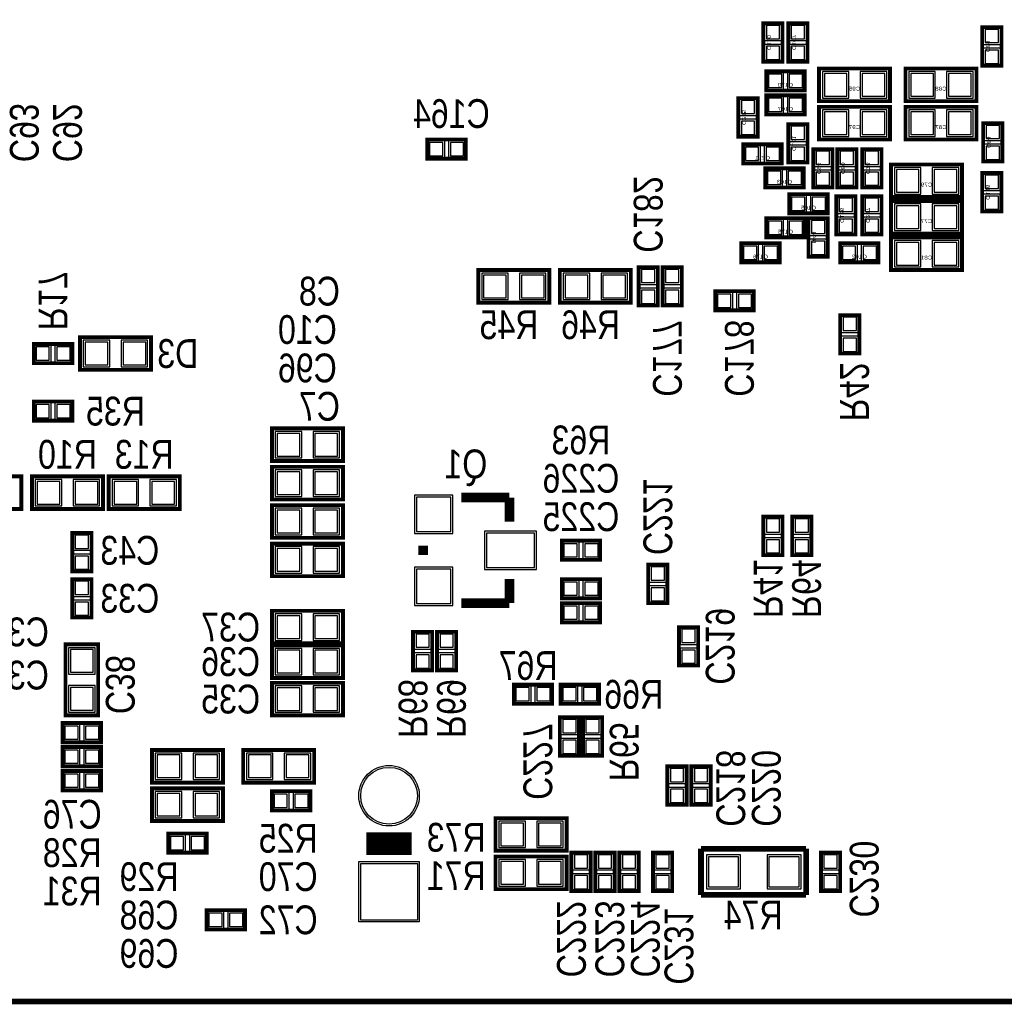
# Model space of a CAD drawing. Extents: x -0.1 to 69.7, y -0.1 to 39.1.
# Tile 2 of 5: x 18.7 to 44.7, y -0.1 to 26. Entities that reach past the tile are written whole.
import ezdxf
from ezdxf.enums import TextEntityAlignment as Align

# ---------------------------------------------------------------- set-up
doc = ezdxf.new("R2010")
doc.units = 0
for name, color, linetype in [('BG_OUTLINE', 12, 'CONTINUOUS'), ('PG_SILKSCREEN_BOTTOM', 150, 'CONTINUOUS'), ('PIN_BOTTOM', 202, 'CONTINUOUS'), ('PIN_SOLDERMASK_BOTTOM', 85, 'CONTINUOUS'), ('RD_SILKSCREEN_BOTTOM', 254, 'CONTINUOUS')]:
    doc.layers.add(name, color=color, linetype=linetype)

msp = doc.modelspace()

# ---------------------------------------------------------------- linework, layer by layer
at = {"layer": 'BG_OUTLINE'}
msp.add_lwpolyline([(68.585791, 38.999922), (32.049999, 38.999922), (31.800013, 38.749935), (31.800013, 35.499929, -1), (30.799989, 35.499929), (30.799989, 38.749935), (30.550002, 38.999922), (1.014197, 38.999922, 0.198907), (0.307111, 38.707035), (0.292887, 38.692836, 0.198912), (0, 37.985725), (0, 20.999933), (1.099998, 20.999933, -0.414221), (1.750009, 20.349921), (1.750009, 17.649927, -0.414212), (1.099998, 16.999941), (0, 16.999941), (0, 1.999996, 0.414214), (1.999996, 0), (67.599992, 0, 0.414214)], format="xyb", dxfattribs=at)
at = {"layer": 'BG_OUTLINE', "const_width": 0.1524}
msp.add_lwpolyline([(69.599988, 16.01216), (69.599988, 1.999996, -0.414214), (67.599992, 0), (1.999996, 0, -0.414214), (0, 1.999996), (0, 16.999941)], format="xyb", dxfattribs=at)
at = {"layer": 'PG_SILKSCREEN_BOTTOM'}
for points, const_width in [([(38.353975, 24.866625), (38.353975, 25.882625), (38.861975, 25.882625), (38.861975, 24.866625), (38.353975, 24.866625)], 0.1016), ([(39.014375, 24.8666), (39.014375, 25.8826), (39.522375, 25.8826), (39.522375, 24.8666), (39.014375, 24.8666)], 0.1016), ([(44.653225, 25.781), (44.653225, 24.765), (44.145225, 24.765), (44.145225, 25.781), (44.653225, 25.781)], 0.1016), ([(38.4302, 24.6126), (39.4462, 24.6126), (39.4462, 24.1046), (38.4302, 24.1046), (38.4302, 24.6126)], 0.1016), ([(39.8272, 23.8252), (41.7068, 23.8252), (41.7068, 24.6888), (39.8272, 24.6888), (39.8272, 23.8252)], 0.1016), ([(43.9928, 24.6888), (42.1132, 24.6888), (42.1132, 23.8252), (43.9928, 23.8252), (43.9928, 24.6888)], 0.1016), ([(38.4302, 23.9776), (39.4462, 23.9776), (39.4462, 23.4696), (38.4302, 23.4696), (38.4302, 23.9776)], 0.1016), ([(37.693575, 22.8854), (37.693575, 23.9014), (38.201575, 23.9014), (38.201575, 22.8854), (37.693575, 22.8854)], 0.1016), ([(39.8272, 22.8092), (41.7068, 22.8092), (41.7068, 23.6728), (39.8272, 23.6728), (39.8272, 22.8092)], 0.1016), ([(43.9928, 23.6728), (42.1132, 23.6728), (42.1132, 22.8092), (43.9928, 22.8092), (43.9928, 23.6728)], 0.1016), ([(39.522425, 23.2156), (39.522425, 22.1996), (39.014425, 22.1996), (39.014425, 23.2156), (39.522425, 23.2156)], 0.1016), ([(44.6786, 23.241), (44.6786, 22.225), (44.1706, 22.225), (44.1706, 23.241), (44.6786, 23.241)], 0.1016), ([(30.48, 22.3012), (29.464, 22.3012), (29.464, 22.8092), (30.48, 22.8092), (30.48, 22.3012)], 0.1016), ([(38.8366, 22.174175), (37.8206, 22.174175), (37.8206, 22.682175), (38.8366, 22.682175), (38.8366, 22.174175)], 0.1016), ([(40.182825, 22.5552), (40.182825, 21.5392), (39.674825, 21.5392), (39.674825, 22.5552), (40.182825, 22.5552)], 0.1016), ([(40.3098, 21.5392), (40.3098, 22.5552), (40.8178, 22.5552), (40.8178, 21.5392), (40.3098, 21.5392)], 0.1016), ([(40.9702, 21.5392), (40.9702, 22.5552), (41.4782, 22.5552), (41.4782, 21.5392), (40.9702, 21.5392)], 0.1016), ([(41.7322, 21.2852), (43.6118, 21.2852), (43.6118, 22.1488), (41.7322, 22.1488), (41.7322, 21.2852)], 0.1016), ([(38.404775, 22.047225), (39.420775, 22.047225), (39.420775, 21.539225), (38.404775, 21.539225), (38.404775, 22.047225)], 0.1016), ([(44.145175, 20.904225), (44.145175, 21.920225), (44.653175, 21.920225), (44.653175, 20.904225), (44.145175, 20.904225)], 0.1016), ([(39.0398, 21.3614), (40.0558, 21.3614), (40.0558, 20.8534), (39.0398, 20.8534), (39.0398, 21.3614)], 0.1016), ([(40.2844, 20.2946), (40.2844, 21.3106), (40.7924, 21.3106), (40.7924, 20.2946), (40.2844, 20.2946)], 0.1016), ([(40.9702, 20.2946), (40.9702, 21.3106), (41.4782, 21.3106), (41.4782, 20.2946), (40.9702, 20.2946)], 0.1016), ([(41.7322, 20.32), (43.6118, 20.32), (43.6118, 21.1836), (41.7322, 21.1836), (41.7322, 20.32)], 0.1016), ([(38.4302, 20.7264), (39.4462, 20.7264), (39.4462, 20.2184), (38.4302, 20.2184), (38.4302, 20.7264)], 0.1016), ([(40.0558, 20.7264), (40.0558, 19.7104), (39.5478, 19.7104), (39.5478, 20.7264), (40.0558, 20.7264)], 0.1016), ([(38.7858, 19.557975), (37.7698, 19.557975), (37.7698, 20.065975), (38.7858, 20.065975), (38.7858, 19.557975)], 0.1016), ([(41.402, 19.557975), (40.386, 19.557975), (40.386, 20.065975), (41.402, 20.065975), (41.402, 19.557975)], 0.1016), ([(41.7322, 19.3548), (43.6118, 19.3548), (43.6118, 20.2184), (41.7322, 20.2184), (41.7322, 19.3548)], 0.1016), ([(30.8102, 18.4912), (32.6898, 18.4912), (32.6898, 19.3548), (30.8102, 19.3548), (30.8102, 18.4912)], 0.1016), ([(34.8488, 19.3548), (32.9692, 19.3548), (32.9692, 18.4912), (34.8488, 18.4912), (34.8488, 19.3548)], 0.1016), ([(35.56, 19.431), (35.56, 18.415), (35.052, 18.415), (35.052, 19.431), (35.56, 19.431)], 0.1016), ([(36.195, 19.431), (36.195, 18.415), (35.687, 18.415), (35.687, 19.431), (36.195, 19.431)], 0.1016), ([(37.084, 18.796), (38.1, 18.796), (38.1, 18.288), (37.084, 18.288), (37.084, 18.796)], 0.1016), ([(40.894, 18.161), (40.894, 17.145), (40.386, 17.145), (40.386, 18.161), (40.894, 18.161)], 0.1016), ([(20.2692, 16.7132), (22.1488, 16.7132), (22.1488, 17.5768), (20.2692, 17.5768), (20.2692, 16.7132)], 0.1016), ([(20.066, 16.891), (19.05, 16.891), (19.05, 17.399), (20.066, 17.399), (20.066, 16.891)], 0.1016), ([(19.05, 15.875), (20.066, 15.875), (20.066, 15.367), (19.05, 15.367), (19.05, 15.875)], 0.1016), ([(25.3492, 14.3002), (27.2288, 14.3002), (27.2288, 15.1638), (25.3492, 15.1638), (25.3492, 14.3002)], 0.1016), ([(25.3492, 13.2842), (27.2288, 13.2842), (27.2288, 14.1478), (25.3492, 14.1478), (25.3492, 13.2842)], 0.1016), ([(18.7198, 13.8938), (16.8402, 13.8938), (16.8402, 13.0302), (18.7198, 13.0302), (18.7198, 13.8938)], 0.1016), ([(18.9992, 13.0302), (20.8788, 13.0302), (20.8788, 13.8938), (18.9992, 13.8938), (18.9992, 13.0302)], 0.1016), ([(21.0312, 13.0302), (22.9108, 13.0302), (22.9108, 13.8938), (21.0312, 13.8938), (21.0312, 13.0302)], 0.1016), ([(31.6357, 13.335), (30.3657, 13.335)], 0.254), ([(31.6357, 12.7), (31.6357, 13.335)], 0.254), ([(25.3492, 12.2682), (27.2288, 12.2682), (27.2288, 13.1318), (25.3492, 13.1318), (25.3492, 12.2682)], 0.1016), ([(38.862, 12.827), (38.862, 11.811), (38.354, 11.811), (38.354, 12.827), (38.862, 12.827)], 0.1016), ([(39.116, 11.811), (39.116, 12.827), (39.624, 12.827), (39.624, 11.811), (39.116, 11.811)], 0.1016), ([(20.574, 12.3952), (20.574, 11.3792), (20.066, 11.3792), (20.066, 12.3952), (20.574, 12.3952)], 0.1016), ([(25.3492, 11.2522), (27.2288, 11.2522), (27.2288, 12.1158), (25.3492, 12.1158), (25.3492, 11.2522)], 0.1016), ([(29.3497, 11.811), (29.3497, 12.065)], 0.254), ([(34.036, 11.684), (33.02, 11.684), (33.02, 12.192), (34.036, 12.192), (34.036, 11.684)], 0.1016), ([(35.305975, 10.541), (35.305975, 11.557), (35.813975, 11.557), (35.813975, 10.541), (35.305975, 10.541)], 0.1016), ([(20.066, 10.16), (20.066, 11.176), (20.574, 11.176), (20.574, 10.16), (20.066, 10.16)], 0.1016), ([(31.6357, 11.176), (31.6357, 10.541)], 0.254), ([(33.02, 11.176025), (34.036, 11.176025), (34.036, 10.668025), (33.02, 10.668025), (33.02, 11.176025)], 0.1016), ([(31.6357, 10.541), (30.3657, 10.541)], 0.254), ([(33.019975, 10.541025), (34.035975, 10.541025), (34.035975, 10.033025), (33.019975, 10.033025), (33.019975, 10.541025)], 0.1016), ([(25.3492, 9.4742), (27.2288, 9.4742), (27.2288, 10.3378), (25.3492, 10.3378), (25.3492, 9.4742)], 0.1016), ([(36.1188, 8.89), (36.1188, 9.906), (36.6268, 9.906), (36.6268, 8.89), (36.1188, 8.89)], 0.1016), ([(29.083, 8.763), (29.083, 9.779), (29.591, 9.779), (29.591, 8.763), (29.083, 8.763)], 0.1016), ([(29.718, 8.763), (29.718, 9.779), (30.226, 9.779), (30.226, 8.763), (29.718, 8.763)], 0.1016), ([(19.8882, 9.4488), (19.8882, 7.5692), (20.7518, 7.5692), (20.7518, 9.4488), (19.8882, 9.4488)], 0.1016), ([(25.3492, 8.5598), (27.2288, 8.5598), (27.2288, 9.4234), (25.3492, 9.4234), (25.3492, 8.5598)], 0.1016), ([(25.3492, 7.5692), (27.2288, 7.5692), (27.2288, 8.4328), (25.3492, 8.4328), (25.3492, 7.5692)], 0.1016), ([(32.766, 7.874), (31.75, 7.874), (31.75, 8.382), (32.766, 8.382), (32.766, 7.874)], 0.1016), ([(32.98952, 8.382), (34.00552, 8.382), (34.00552, 7.874), (32.98952, 7.874), (32.98952, 8.382)], 0.1016), ([(33.4772, 7.5184), (33.4772, 6.5024), (32.9692, 6.5024), (32.9692, 7.5184), (33.4772, 7.5184)], 0.1016), ([(33.5788, 6.5024), (33.5788, 7.5184), (34.0868, 7.5184), (34.0868, 6.5024), (33.5788, 6.5024)], 0.1016), ([(19.812, 7.366), (20.828, 7.366), (20.828, 6.858), (19.812, 6.858), (19.812, 7.366)], 0.1016), ([(20.828, 6.223), (19.812, 6.223), (19.812, 6.731), (20.828, 6.731), (20.828, 6.223)], 0.1016), ([(24.0538, 6.6548), (22.1742, 6.6548), (22.1742, 5.7912), (24.0538, 5.7912), (24.0538, 6.6548)], 0.1016), ([(24.5872, 5.7912), (26.4668, 5.7912), (26.4668, 6.6548), (24.5872, 6.6548), (24.5872, 5.7912)], 0.1016), ([(36.322, 6.223), (36.322, 5.207), (35.814, 5.207), (35.814, 6.223), (36.322, 6.223)], 0.1016), ([(36.957025, 6.222975), (36.957025, 5.206975), (36.449025, 5.206975), (36.449025, 6.222975), (36.957025, 6.222975)], 0.1016), ([(20.828, 5.588), (19.812, 5.588), (19.812, 6.096), (20.828, 6.096), (20.828, 5.588)], 0.1016), ([(24.0538, 5.6388), (22.1742, 5.6388), (22.1742, 4.7752), (24.0538, 4.7752), (24.0538, 5.6388)], 0.1016), ([(25.3492, 5.5626), (26.3652, 5.5626), (26.3652, 5.0546), (25.3492, 5.0546), (25.3492, 5.5626)], 0.1016), ([(31.267375, 3.9878), (33.146975, 3.9878), (33.146975, 4.8514), (31.267375, 4.8514), (31.267375, 3.9878)], 0.1016), ([(23.622, 3.937), (22.606, 3.937), (22.606, 4.445), (23.622, 4.445), (23.622, 3.937)], 0.1016), ([(29.047999, 4.173931), (27.848001, 4.173931)], 0.599999), ([(33.782025, 3.937), (33.782025, 2.921), (33.274025, 2.921), (33.274025, 3.937), (33.782025, 3.937)], 0.1016), ([(34.417025, 3.936975), (34.417025, 2.920975), (33.909025, 2.920975), (33.909025, 3.936975), (34.417025, 3.936975)], 0.1016), ([(35.052025, 3.937), (35.052025, 2.921), (34.544025, 2.921), (34.544025, 3.937), (35.052025, 3.937)], 0.1016), ([(35.941, 3.937), (35.941, 2.921), (35.433, 2.921), (35.433, 3.937), (35.941, 3.937)], 0.1016), ([(39.4843, 4.0386), (36.703, 4.0386)], 0.1524), ([(36.703, 4.0386), (36.703, 2.8194)], 0.1524), ([(39.4843, 2.8194), (39.4843, 4.0386)], 0.1524), ([(40.386, 3.937), (40.386, 2.921), (39.878, 2.921), (39.878, 3.937), (40.386, 3.937)], 0.1016), ([(31.267375, 2.9718), (33.146975, 2.9718), (33.146975, 3.8354), (31.267375, 3.8354), (31.267375, 2.9718)], 0.1016), ([(36.703, 2.8194), (39.4843, 2.8194)], 0.1524), ([(24.638, 1.905), (23.622, 1.905), (23.622, 2.413), (24.638, 2.413), (24.638, 1.905)], 0.1016)]:
    msp.add_lwpolyline(points, dxfattribs=dict(at, const_width=const_width))
at = {"layer": 'PIN_BOTTOM'}
for points in [[(38.432969, 25.474701), (38.782981, 25.474701), (38.782981, 25.824713), (38.432969, 25.824713)], [(39.093369, 25.474676), (39.443381, 25.474676), (39.443381, 25.824688), (39.093369, 25.824688)], [(44.574231, 25.723088), (44.224219, 25.723088), (44.224219, 25.373076), (44.574231, 25.373076)], [(38.432969, 24.924537), (38.782981, 24.924537), (38.782981, 25.274549), (38.432969, 25.274549)], [(39.093369, 24.924512), (39.443381, 24.924512), (39.443381, 25.274524), (39.093369, 25.274524)], [(44.574231, 25.172924), (44.224219, 25.172924), (44.224219, 24.822912), (44.574231, 24.822912)], [(38.488112, 24.533606), (38.488112, 24.183594), (38.838124, 24.183594), (38.838124, 24.533606)], [(39.038276, 24.533606), (39.038276, 24.183594), (39.388288, 24.183594), (39.388288, 24.533606)], [(39.967433, 24.556695), (39.967433, 23.957305), (40.566823, 23.957305), (40.566823, 24.556695)], [(40.967177, 24.556695), (40.967177, 23.957305), (41.566567, 23.957305), (41.566567, 24.556695)], [(42.852823, 23.957305), (42.852823, 24.556695), (42.253433, 24.556695), (42.253433, 23.957305)], [(43.852567, 23.957305), (43.852567, 24.556695), (43.253177, 24.556695), (43.253177, 23.957305)], [(37.772569, 23.493476), (38.122581, 23.493476), (38.122581, 23.843488), (37.772569, 23.843488)], [(38.488112, 23.898606), (38.488112, 23.548594), (38.838124, 23.548594), (38.838124, 23.898606)], [(39.038276, 23.898606), (39.038276, 23.548594), (39.388288, 23.548594), (39.388288, 23.898606)], [(39.967433, 23.540695), (39.967433, 22.941305), (40.566823, 22.941305), (40.566823, 23.540695)], [(40.967177, 23.540695), (40.967177, 22.941305), (41.566567, 22.941305), (41.566567, 23.540695)], [(42.852823, 22.941305), (42.852823, 23.540695), (42.253433, 23.540695), (42.253433, 22.941305)], [(43.852567, 22.941305), (43.852567, 23.540695), (43.253177, 23.540695), (43.253177, 22.941305)], [(37.772569, 22.943312), (38.122581, 22.943312), (38.122581, 23.293324), (37.772569, 23.293324)], [(39.443431, 23.157688), (39.093419, 23.157688), (39.093419, 22.807676), (39.443431, 22.807676)], [(44.599606, 23.183088), (44.249594, 23.183088), (44.249594, 22.833076), (44.599606, 22.833076)], [(29.871924, 22.380194), (29.871924, 22.730206), (29.521912, 22.730206), (29.521912, 22.380194)], [(30.422088, 22.380194), (30.422088, 22.730206), (30.072076, 22.730206), (30.072076, 22.380194)], [(38.228524, 22.253169), (38.228524, 22.603181), (37.878512, 22.603181), (37.878512, 22.253169)], [(38.778688, 22.253169), (38.778688, 22.603181), (38.428676, 22.603181), (38.428676, 22.253169)], [(39.443431, 22.607524), (39.093419, 22.607524), (39.093419, 22.257512), (39.443431, 22.257512)], [(40.103831, 22.497288), (39.753819, 22.497288), (39.753819, 22.147276), (40.103831, 22.147276)], [(40.388794, 22.147276), (40.738806, 22.147276), (40.738806, 22.497288), (40.388794, 22.497288)], [(41.049194, 22.147276), (41.399206, 22.147276), (41.399206, 22.497288), (41.049194, 22.497288)], [(44.599606, 22.632924), (44.249594, 22.632924), (44.249594, 22.282912), (44.599606, 22.282912)], [(38.462687, 21.968231), (38.462687, 21.618219), (38.812699, 21.618219), (38.812699, 21.968231)], [(39.012851, 21.968231), (39.012851, 21.618219), (39.362863, 21.618219), (39.362863, 21.968231)], [(40.103831, 21.947124), (39.753819, 21.947124), (39.753819, 21.597112), (40.103831, 21.597112)], [(40.388794, 21.597112), (40.738806, 21.597112), (40.738806, 21.947124), (40.388794, 21.947124)], [(41.049194, 21.597112), (41.399206, 21.597112), (41.399206, 21.947124), (41.049194, 21.947124)], [(41.872433, 22.016695), (41.872433, 21.417305), (42.471823, 21.417305), (42.471823, 22.016695)], [(42.872177, 22.016695), (42.872177, 21.417305), (43.471567, 21.417305), (43.471567, 22.016695)], [(44.224169, 21.512301), (44.574181, 21.512301), (44.574181, 21.862313), (44.224169, 21.862313)], [(39.097712, 21.282406), (39.097712, 20.932394), (39.447724, 20.932394), (39.447724, 21.282406)], [(39.647876, 21.282406), (39.647876, 20.932394), (39.997888, 20.932394), (39.997888, 21.282406)], [(40.363394, 20.902676), (40.713406, 20.902676), (40.713406, 21.252688), (40.363394, 21.252688)], [(41.049194, 20.902676), (41.399206, 20.902676), (41.399206, 21.252688), (41.049194, 21.252688)], [(44.224169, 20.962137), (44.574181, 20.962137), (44.574181, 21.312149), (44.224169, 21.312149)], [(41.872433, 21.051495), (41.872433, 20.452105), (42.471823, 20.452105), (42.471823, 21.051495)], [(42.872177, 21.051495), (42.872177, 20.452105), (43.471567, 20.452105), (43.471567, 21.051495)], [(38.488112, 20.647406), (38.488112, 20.297394), (38.838124, 20.297394), (38.838124, 20.647406)], [(39.038276, 20.647406), (39.038276, 20.297394), (39.388288, 20.297394), (39.388288, 20.647406)], [(39.976806, 20.668488), (39.626794, 20.668488), (39.626794, 20.318476), (39.976806, 20.318476)], [(40.363394, 20.352512), (40.713406, 20.352512), (40.713406, 20.702524), (40.363394, 20.702524)], [(41.049194, 20.352512), (41.399206, 20.352512), (41.399206, 20.702524), (41.049194, 20.702524)], [(39.976806, 20.118324), (39.626794, 20.118324), (39.626794, 19.768312), (39.976806, 19.768312)], [(41.872433, 20.086295), (41.872433, 19.486905), (42.471823, 19.486905), (42.471823, 20.086295)], [(42.872177, 20.086295), (42.872177, 19.486905), (43.471567, 19.486905), (43.471567, 20.086295)], [(38.177724, 19.636969), (38.177724, 19.986981), (37.827712, 19.986981), (37.827712, 19.636969)], [(38.727888, 19.636969), (38.727888, 19.986981), (38.377876, 19.986981), (38.377876, 19.636969)], [(40.793924, 19.636969), (40.793924, 19.986981), (40.443912, 19.986981), (40.443912, 19.636969)], [(41.344088, 19.636969), (41.344088, 19.986981), (40.994076, 19.986981), (40.994076, 19.636969)], [(35.481006, 19.373088), (35.130994, 19.373088), (35.130994, 19.023076), (35.481006, 19.023076)], [(36.116006, 19.373088), (35.765994, 19.373088), (35.765994, 19.023076), (36.116006, 19.023076)], [(30.950433, 19.222695), (30.950433, 18.623305), (31.549823, 18.623305), (31.549823, 19.222695)], [(31.950177, 19.222695), (31.950177, 18.623305), (32.549567, 18.623305), (32.549567, 19.222695)], [(33.708823, 18.623305), (33.708823, 19.222695), (33.109433, 19.222695), (33.109433, 18.623305)], [(34.708567, 18.623305), (34.708567, 19.222695), (34.109177, 19.222695), (34.109177, 18.623305)], [(35.481006, 18.822924), (35.130994, 18.822924), (35.130994, 18.472912), (35.481006, 18.472912)], [(36.116006, 18.822924), (35.765994, 18.822924), (35.765994, 18.472912), (36.116006, 18.472912)], [(37.141912, 18.717006), (37.141912, 18.366994), (37.491924, 18.366994), (37.491924, 18.717006)], [(37.692076, 18.717006), (37.692076, 18.366994), (38.042088, 18.366994), (38.042088, 18.717006)], [(40.815006, 18.103088), (40.464994, 18.103088), (40.464994, 17.753076), (40.815006, 17.753076)], [(40.815006, 17.552924), (40.464994, 17.552924), (40.464994, 17.202912), (40.815006, 17.202912)], [(19.457924, 16.969994), (19.457924, 17.320006), (19.107912, 17.320006), (19.107912, 16.969994)], [(20.008088, 16.969994), (20.008088, 17.320006), (19.658076, 17.320006), (19.658076, 16.969994)], [(20.409433, 17.444695), (20.409433, 16.845305), (21.008823, 16.845305), (21.008823, 17.444695)], [(21.409177, 17.444695), (21.409177, 16.845305), (22.008567, 16.845305), (22.008567, 17.444695)], [(19.107912, 15.796006), (19.107912, 15.445994), (19.457924, 15.445994), (19.457924, 15.796006)], [(19.658076, 15.796006), (19.658076, 15.445994), (20.008088, 15.445994), (20.008088, 15.796006)], [(25.489433, 15.031695), (25.489433, 14.432305), (26.088823, 14.432305), (26.088823, 15.031695)], [(26.489177, 15.031695), (26.489177, 14.432305), (27.088567, 14.432305), (27.088567, 15.031695)], [(25.489433, 14.015695), (25.489433, 13.416305), (26.088823, 13.416305), (26.088823, 14.015695)], [(26.489177, 14.015695), (26.489177, 13.416305), (27.088567, 13.416305), (27.088567, 14.015695)], [(19.139433, 13.761695), (19.139433, 13.162305), (19.738823, 13.162305), (19.738823, 13.761695)], [(20.139177, 13.761695), (20.139177, 13.162305), (20.738567, 13.162305), (20.738567, 13.761695)], [(21.171433, 13.761695), (21.171433, 13.162305), (21.770823, 13.162305), (21.770823, 13.761695)], [(22.171177, 13.761695), (22.171177, 13.162305), (22.770567, 13.162305), (22.770567, 13.761695)], [(29.1719, 12.4333), (30.0863, 12.4333), (30.0863, 13.3477), (29.1719, 13.3477)], [(25.489433, 12.999695), (25.489433, 12.400305), (26.088823, 12.400305), (26.088823, 12.999695)], [(26.489177, 12.999695), (26.489177, 12.400305), (27.088567, 12.400305), (27.088567, 12.999695)], [(38.783006, 12.769088), (38.432994, 12.769088), (38.432994, 12.419076), (38.783006, 12.419076)], [(39.194994, 12.419076), (39.545006, 12.419076), (39.545006, 12.769088), (39.194994, 12.769088)], [(20.495006, 12.337288), (20.144994, 12.337288), (20.144994, 11.987276), (20.495006, 11.987276)], [(31.0261, 11.4808), (32.2961, 11.4808), (32.2961, 12.3952), (31.0261, 12.3952)], [(33.427924, 11.762994), (33.427924, 12.113006), (33.077912, 12.113006), (33.077912, 11.762994)], [(33.978088, 11.762994), (33.978088, 12.113006), (33.628076, 12.113006), (33.628076, 11.762994)], [(38.783006, 12.218924), (38.432994, 12.218924), (38.432994, 11.868912), (38.783006, 11.868912)], [(39.194994, 11.868912), (39.545006, 11.868912), (39.545006, 12.218924), (39.194994, 12.218924)], [(20.495006, 11.787124), (20.144994, 11.787124), (20.144994, 11.437112), (20.495006, 11.437112)], [(25.489433, 11.983695), (25.489433, 11.384305), (26.088823, 11.384305), (26.088823, 11.983695)], [(26.489177, 11.983695), (26.489177, 11.384305), (27.088567, 11.384305), (27.088567, 11.983695)], [(35.384969, 11.149076), (35.734981, 11.149076), (35.734981, 11.499088), (35.384969, 11.499088)], [(29.1719, 10.5283), (30.0863, 10.5283), (30.0863, 11.4427), (29.1719, 11.4427)], [(20.144994, 10.768076), (20.495006, 10.768076), (20.495006, 11.118088), (20.144994, 11.118088)], [(33.077912, 11.097031), (33.077912, 10.747019), (33.427924, 10.747019), (33.427924, 11.097031)], [(33.628076, 11.097031), (33.628076, 10.747019), (33.978088, 10.747019), (33.978088, 11.097031)], [(35.384969, 10.598912), (35.734981, 10.598912), (35.734981, 10.948924), (35.384969, 10.948924)], [(20.144994, 10.217912), (20.495006, 10.217912), (20.495006, 10.567924), (20.144994, 10.567924)], [(33.077887, 10.462031), (33.077887, 10.112019), (33.427899, 10.112019), (33.427899, 10.462031)], [(33.628051, 10.462031), (33.628051, 10.112019), (33.978063, 10.112019), (33.978063, 10.462031)], [(25.489433, 10.205695), (25.489433, 9.606305), (26.088823, 9.606305), (26.088823, 10.205695)], [(26.489177, 10.205695), (26.489177, 9.606305), (27.088567, 9.606305), (27.088567, 10.205695)], [(29.161994, 9.371076), (29.512006, 9.371076), (29.512006, 9.721088), (29.161994, 9.721088)], [(29.796994, 9.371076), (30.147006, 9.371076), (30.147006, 9.721088), (29.796994, 9.721088)], [(36.197794, 9.498076), (36.547806, 9.498076), (36.547806, 9.848088), (36.197794, 9.848088)], [(20.619695, 9.308567), (20.020305, 9.308567), (20.020305, 8.709177), (20.619695, 8.709177)], [(25.489433, 9.291295), (25.489433, 8.691905), (26.088823, 8.691905), (26.088823, 9.291295)], [(26.489177, 9.291295), (26.489177, 8.691905), (27.088567, 8.691905), (27.088567, 9.291295)], [(29.161994, 8.820912), (29.512006, 8.820912), (29.512006, 9.170924), (29.161994, 9.170924)], [(29.796994, 8.820912), (30.147006, 8.820912), (30.147006, 9.170924), (29.796994, 9.170924)], [(36.197794, 8.947912), (36.547806, 8.947912), (36.547806, 9.297924), (36.197794, 9.297924)], [(20.619695, 8.308823), (20.020305, 8.308823), (20.020305, 7.709433), (20.619695, 7.709433)], [(25.489433, 8.300695), (25.489433, 7.701305), (26.088823, 7.701305), (26.088823, 8.300695)], [(26.489177, 8.300695), (26.489177, 7.701305), (27.088567, 7.701305), (27.088567, 8.300695)], [(32.157924, 7.952994), (32.157924, 8.303006), (31.807912, 8.303006), (31.807912, 7.952994)], [(32.708088, 7.952994), (32.708088, 8.303006), (32.358076, 8.303006), (32.358076, 7.952994)], [(33.047432, 8.303006), (33.047432, 7.952994), (33.397444, 7.952994), (33.397444, 8.303006)], [(33.597596, 8.303006), (33.597596, 7.952994), (33.947608, 7.952994), (33.947608, 8.303006)], [(33.398206, 7.460488), (33.048194, 7.460488), (33.048194, 7.110476), (33.398206, 7.110476)], [(33.657794, 7.110476), (34.007806, 7.110476), (34.007806, 7.460488), (33.657794, 7.460488)], [(19.869912, 7.287006), (19.869912, 6.936994), (20.219924, 6.936994), (20.219924, 7.287006)], [(20.420076, 7.287006), (20.420076, 6.936994), (20.770088, 6.936994), (20.770088, 7.287006)], [(33.398206, 6.910324), (33.048194, 6.910324), (33.048194, 6.560312), (33.398206, 6.560312)], [(33.657794, 6.560312), (34.007806, 6.560312), (34.007806, 6.910324), (33.657794, 6.910324)], [(20.219924, 6.301994), (20.219924, 6.652006), (19.869912, 6.652006), (19.869912, 6.301994)], [(20.770088, 6.301994), (20.770088, 6.652006), (20.420076, 6.652006), (20.420076, 6.301994)], [(22.913823, 5.923305), (22.913823, 6.522695), (22.314433, 6.522695), (22.314433, 5.923305)], [(23.913567, 5.923305), (23.913567, 6.522695), (23.314177, 6.522695), (23.314177, 5.923305)], [(24.727433, 6.522695), (24.727433, 5.923305), (25.326823, 5.923305), (25.326823, 6.522695)], [(25.727177, 6.522695), (25.727177, 5.923305), (26.326567, 5.923305), (26.326567, 6.522695)], [(20.219924, 5.666994), (20.219924, 6.017006), (19.869912, 6.017006), (19.869912, 5.666994)], [(20.770088, 5.666994), (20.770088, 6.017006), (20.420076, 6.017006), (20.420076, 5.666994)], [(36.243006, 6.165088), (35.892994, 6.165088), (35.892994, 5.815076), (36.243006, 5.815076)], [(36.878031, 6.165063), (36.528019, 6.165063), (36.528019, 5.815051), (36.878031, 5.815051)], [(22.913823, 4.907305), (22.913823, 5.506695), (22.314433, 5.506695), (22.314433, 4.907305)], [(23.913567, 4.907305), (23.913567, 5.506695), (23.314177, 5.506695), (23.314177, 4.907305)], [(25.407112, 5.483606), (25.407112, 5.133594), (25.757124, 5.133594), (25.757124, 5.483606)], [(25.957276, 5.483606), (25.957276, 5.133594), (26.307288, 5.133594), (26.307288, 5.483606)], [(36.243006, 5.614924), (35.892994, 5.614924), (35.892994, 5.264912), (36.243006, 5.264912)], [(36.878031, 5.614899), (36.528019, 5.614899), (36.528019, 5.264887), (36.878031, 5.264887)], [(31.407608, 4.719295), (31.407608, 4.119905), (32.006997, 4.119905), (32.006997, 4.719295)], [(32.407352, 4.719295), (32.407352, 4.119905), (33.006741, 4.119905), (33.006741, 4.719295)], [(23.013924, 4.015994), (23.013924, 4.366006), (22.663912, 4.366006), (22.663912, 4.015994)], [(23.564088, 4.015994), (23.564088, 4.366006), (23.214076, 4.366006), (23.214076, 4.015994)], [(29.198062, 2.153869), (27.697938, 2.153869), (27.697938, 3.653993), (29.198062, 3.653993)], [(31.407608, 3.703295), (31.407608, 3.103905), (32.006997, 3.103905), (32.006997, 3.703295)], [(32.407352, 3.703295), (32.407352, 3.103905), (33.006741, 3.103905), (33.006741, 3.703295)], [(33.703031, 3.879088), (33.353019, 3.879088), (33.353019, 3.529076), (33.703031, 3.529076)], [(34.338031, 3.879063), (33.988019, 3.879063), (33.988019, 3.529051), (34.338031, 3.529051)], [(34.973031, 3.879088), (34.623019, 3.879088), (34.623019, 3.529076), (34.973031, 3.529076)], [(35.862006, 3.879088), (35.511994, 3.879088), (35.511994, 3.529076), (35.862006, 3.529076)], [(37.69995, 3.02895), (37.69995, 3.82905), (36.89985, 3.82905), (36.89985, 3.02895)], [(39.30015, 3.02895), (39.30015, 3.82905), (38.50005, 3.82905), (38.50005, 3.02895)], [(40.307006, 3.879088), (39.956994, 3.879088), (39.956994, 3.529076), (40.307006, 3.529076)], [(33.703031, 3.328924), (33.353019, 3.328924), (33.353019, 2.978912), (33.703031, 2.978912)], [(34.338031, 3.328899), (33.988019, 3.328899), (33.988019, 2.978887), (34.338031, 2.978887)], [(34.973031, 3.328924), (34.623019, 3.328924), (34.623019, 2.978912), (34.973031, 2.978912)], [(35.862006, 3.328924), (35.511994, 3.328924), (35.511994, 2.978912), (35.862006, 2.978912)], [(40.307006, 3.328924), (39.956994, 3.328924), (39.956994, 2.978912), (40.307006, 2.978912)], [(24.029924, 1.983994), (24.029924, 2.334006), (23.679912, 2.334006), (23.679912, 1.983994)], [(24.580088, 1.983994), (24.580088, 2.334006), (24.230076, 2.334006), (24.230076, 1.983994)]]:
    msp.add_lwpolyline(points, close=True, dxfattribs=at)
msp.add_circle((28.448, 5.443931), 0.750062, dxfattribs=at)
at = {"layer": 'PIN_SOLDERMASK_BOTTOM'}
for points in [[(38.382931, 25.424663), (38.833019, 25.424663), (38.833019, 25.874751), (38.382931, 25.874751)], [(39.043331, 25.424638), (39.493419, 25.424638), (39.493419, 25.874726), (39.043331, 25.874726)], [(44.624269, 25.773126), (44.174181, 25.773126), (44.174181, 25.323038), (44.624269, 25.323038)], [(38.382931, 24.874499), (38.833019, 24.874499), (38.833019, 25.324587), (38.382931, 25.324587)], [(39.043331, 24.874474), (39.493419, 24.874474), (39.493419, 25.324562), (39.043331, 25.324562)], [(44.624269, 25.222962), (44.174181, 25.222962), (44.174181, 24.772874), (44.624269, 24.772874)], [(38.438074, 24.583644), (38.438074, 24.133556), (38.888162, 24.133556), (38.888162, 24.583644)], [(38.988238, 24.583644), (38.988238, 24.133556), (39.438326, 24.133556), (39.438326, 24.583644)], [(39.916633, 24.607495), (39.916633, 23.906505), (40.617623, 23.906505), (40.617623, 24.607495)], [(40.916377, 24.607495), (40.916377, 23.906505), (41.617367, 23.906505), (41.617367, 24.607495)], [(42.903623, 23.906505), (42.903623, 24.607495), (42.202633, 24.607495), (42.202633, 23.906505)], [(43.903367, 23.906505), (43.903367, 24.607495), (43.202377, 24.607495), (43.202377, 23.906505)], [(37.722531, 23.443438), (38.172619, 23.443438), (38.172619, 23.893526), (37.722531, 23.893526)], [(38.438074, 23.948644), (38.438074, 23.498556), (38.888162, 23.498556), (38.888162, 23.948644)], [(38.988238, 23.948644), (38.988238, 23.498556), (39.438326, 23.498556), (39.438326, 23.948644)], [(39.916633, 23.591495), (39.916633, 22.890505), (40.617623, 22.890505), (40.617623, 23.591495)], [(40.916377, 23.591495), (40.916377, 22.890505), (41.617367, 22.890505), (41.617367, 23.591495)], [(42.903623, 22.890505), (42.903623, 23.591495), (42.202633, 23.591495), (42.202633, 22.890505)], [(43.903367, 22.890505), (43.903367, 23.591495), (43.202377, 23.591495), (43.202377, 22.890505)], [(37.722531, 22.893274), (38.172619, 22.893274), (38.172619, 23.343362), (37.722531, 23.343362)], [(39.493469, 23.207726), (39.043381, 23.207726), (39.043381, 22.757638), (39.493469, 22.757638)], [(44.649644, 23.233126), (44.199556, 23.233126), (44.199556, 22.783038), (44.649644, 22.783038)], [(29.921962, 22.330156), (29.921962, 22.780244), (29.471874, 22.780244), (29.471874, 22.330156)], [(30.472126, 22.330156), (30.472126, 22.780244), (30.022038, 22.780244), (30.022038, 22.330156)], [(44.649644, 22.682962), (44.199556, 22.682962), (44.199556, 22.232874), (44.649644, 22.232874)], [(38.278562, 22.203131), (38.278562, 22.653219), (37.828474, 22.653219), (37.828474, 22.203131)], [(38.828726, 22.203131), (38.828726, 22.653219), (38.378638, 22.653219), (38.378638, 22.203131)], [(39.493469, 22.657562), (39.043381, 22.657562), (39.043381, 22.207474), (39.493469, 22.207474)], [(40.153869, 22.547326), (39.703781, 22.547326), (39.703781, 22.097238), (40.153869, 22.097238)], [(40.338756, 22.097238), (40.788844, 22.097238), (40.788844, 22.547326), (40.338756, 22.547326)], [(40.999156, 22.097238), (41.449244, 22.097238), (41.449244, 22.547326), (40.999156, 22.547326)], [(38.412649, 22.018269), (38.412649, 21.568181), (38.862737, 21.568181), (38.862737, 22.018269)], [(38.962813, 22.018269), (38.962813, 21.568181), (39.412901, 21.568181), (39.412901, 22.018269)], [(40.153869, 21.997162), (39.703781, 21.997162), (39.703781, 21.547074), (40.153869, 21.547074)], [(40.338756, 21.547074), (40.788844, 21.547074), (40.788844, 21.997162), (40.338756, 21.997162)], [(40.999156, 21.547074), (41.449244, 21.547074), (41.449244, 21.997162), (40.999156, 21.997162)], [(41.821633, 22.067495), (41.821633, 21.366505), (42.522623, 21.366505), (42.522623, 22.067495)], [(42.821377, 22.067495), (42.821377, 21.366505), (43.522367, 21.366505), (43.522367, 22.067495)], [(44.174131, 21.462263), (44.624219, 21.462263), (44.624219, 21.912351), (44.174131, 21.912351)], [(39.047674, 21.332444), (39.047674, 20.882356), (39.497762, 20.882356), (39.497762, 21.332444)], [(39.597838, 21.332444), (39.597838, 20.882356), (40.047926, 20.882356), (40.047926, 21.332444)], [(40.313356, 20.852638), (40.763444, 20.852638), (40.763444, 21.302726), (40.313356, 21.302726)], [(40.999156, 20.852638), (41.449244, 20.852638), (41.449244, 21.302726), (40.999156, 21.302726)], [(44.174131, 20.912099), (44.624219, 20.912099), (44.624219, 21.362187), (44.174131, 21.362187)], [(41.821633, 21.102295), (41.821633, 20.401305), (42.522623, 20.401305), (42.522623, 21.102295)], [(42.821377, 21.102295), (42.821377, 20.401305), (43.522367, 20.401305), (43.522367, 21.102295)], [(38.438074, 20.697444), (38.438074, 20.247356), (38.888162, 20.247356), (38.888162, 20.697444)], [(38.988238, 20.697444), (38.988238, 20.247356), (39.438326, 20.247356), (39.438326, 20.697444)], [(40.026844, 20.718526), (39.576756, 20.718526), (39.576756, 20.268438), (40.026844, 20.268438)], [(40.313356, 20.302474), (40.763444, 20.302474), (40.763444, 20.752562), (40.313356, 20.752562)], [(40.999156, 20.302474), (41.449244, 20.302474), (41.449244, 20.752562), (40.999156, 20.752562)], [(40.026844, 20.168362), (39.576756, 20.168362), (39.576756, 19.718274), (40.026844, 19.718274)], [(41.821633, 20.137095), (41.821633, 19.436105), (42.522623, 19.436105), (42.522623, 20.137095)], [(42.821377, 20.137095), (42.821377, 19.436105), (43.522367, 19.436105), (43.522367, 20.137095)], [(38.227762, 19.586931), (38.227762, 20.037019), (37.777674, 20.037019), (37.777674, 19.586931)], [(38.777926, 19.586931), (38.777926, 20.037019), (38.327838, 20.037019), (38.327838, 19.586931)], [(40.843962, 19.586931), (40.843962, 20.037019), (40.393874, 20.037019), (40.393874, 19.586931)], [(41.394126, 19.586931), (41.394126, 20.037019), (40.944038, 20.037019), (40.944038, 19.586931)], [(35.531044, 19.423126), (35.080956, 19.423126), (35.080956, 18.973038), (35.531044, 18.973038)], [(36.166044, 19.423126), (35.715956, 19.423126), (35.715956, 18.973038), (36.166044, 18.973038)], [(30.899633, 19.273495), (30.899633, 18.572505), (31.600623, 18.572505), (31.600623, 19.273495)], [(31.899377, 19.273495), (31.899377, 18.572505), (32.600367, 18.572505), (32.600367, 19.273495)], [(33.759623, 18.572505), (33.759623, 19.273495), (33.058633, 19.273495), (33.058633, 18.572505)], [(34.759367, 18.572505), (34.759367, 19.273495), (34.058377, 19.273495), (34.058377, 18.572505)], [(35.531044, 18.872962), (35.080956, 18.872962), (35.080956, 18.422874), (35.531044, 18.422874)], [(36.166044, 18.872962), (35.715956, 18.872962), (35.715956, 18.422874), (36.166044, 18.422874)], [(37.091874, 18.767044), (37.091874, 18.316956), (37.541962, 18.316956), (37.541962, 18.767044)], [(37.642038, 18.767044), (37.642038, 18.316956), (38.092126, 18.316956), (38.092126, 18.767044)], [(40.865044, 18.153126), (40.414956, 18.153126), (40.414956, 17.703038), (40.865044, 17.703038)], [(20.358633, 17.495495), (20.358633, 16.794505), (21.059623, 16.794505), (21.059623, 17.495495)], [(21.358377, 17.495495), (21.358377, 16.794505), (22.059367, 16.794505), (22.059367, 17.495495)], [(40.865044, 17.602962), (40.414956, 17.602962), (40.414956, 17.152874), (40.865044, 17.152874)], [(19.507962, 16.919956), (19.507962, 17.370044), (19.057874, 17.370044), (19.057874, 16.919956)], [(20.058126, 16.919956), (20.058126, 17.370044), (19.608038, 17.370044), (19.608038, 16.919956)], [(19.057874, 15.846044), (19.057874, 15.395956), (19.507962, 15.395956), (19.507962, 15.846044)], [(19.608038, 15.846044), (19.608038, 15.395956), (20.058126, 15.395956), (20.058126, 15.846044)], [(25.438633, 15.082495), (25.438633, 14.381505), (26.139623, 14.381505), (26.139623, 15.082495)], [(26.438377, 15.082495), (26.438377, 14.381505), (27.139367, 14.381505), (27.139367, 15.082495)], [(19.088633, 13.812495), (19.088633, 13.111505), (19.789623, 13.111505), (19.789623, 13.812495)], [(20.088377, 13.812495), (20.088377, 13.111505), (20.789367, 13.111505), (20.789367, 13.812495)], [(21.120633, 13.812495), (21.120633, 13.111505), (21.821623, 13.111505), (21.821623, 13.812495)], [(22.120377, 13.812495), (22.120377, 13.111505), (22.821367, 13.111505), (22.821367, 13.812495)], [(25.438633, 14.066495), (25.438633, 13.365505), (26.139623, 13.365505), (26.139623, 14.066495)], [(26.438377, 14.066495), (26.438377, 13.365505), (27.139367, 13.365505), (27.139367, 14.066495)], [(29.121862, 12.383262), (30.136338, 12.383262), (30.136338, 13.397738), (29.121862, 13.397738)], [(25.438633, 13.050495), (25.438633, 12.349505), (26.139623, 12.349505), (26.139623, 13.050495)], [(26.438377, 13.050495), (26.438377, 12.349505), (27.139367, 12.349505), (27.139367, 13.050495)], [(38.833044, 12.819126), (38.382956, 12.819126), (38.382956, 12.369038), (38.833044, 12.369038)], [(39.144956, 12.369038), (39.595044, 12.369038), (39.595044, 12.819126), (39.144956, 12.819126)], [(20.545044, 12.387326), (20.094956, 12.387326), (20.094956, 11.937238), (20.545044, 11.937238)], [(30.976062, 11.430762), (32.346138, 11.430762), (32.346138, 12.445238), (30.976062, 12.445238)], [(38.833044, 12.268962), (38.382956, 12.268962), (38.382956, 11.818874), (38.833044, 11.818874)], [(39.144956, 11.818874), (39.595044, 11.818874), (39.595044, 12.268962), (39.144956, 12.268962)], [(25.438633, 12.034495), (25.438633, 11.333505), (26.139623, 11.333505), (26.139623, 12.034495)], [(26.438377, 12.034495), (26.438377, 11.333505), (27.139367, 11.333505), (27.139367, 12.034495)], [(33.477962, 11.712956), (33.477962, 12.163044), (33.027874, 12.163044), (33.027874, 11.712956)], [(34.028126, 11.712956), (34.028126, 12.163044), (33.578038, 12.163044), (33.578038, 11.712956)], [(20.545044, 11.837162), (20.094956, 11.837162), (20.094956, 11.387074), (20.545044, 11.387074)], [(29.121862, 10.478262), (30.136338, 10.478262), (30.136338, 11.492738), (29.121862, 11.492738)], [(35.334931, 11.099038), (35.785019, 11.099038), (35.785019, 11.549126), (35.334931, 11.549126)], [(20.094956, 10.718038), (20.545044, 10.718038), (20.545044, 11.168126), (20.094956, 11.168126)], [(33.027874, 11.147069), (33.027874, 10.696981), (33.477962, 10.696981), (33.477962, 11.147069)], [(33.578038, 11.147069), (33.578038, 10.696981), (34.028126, 10.696981), (34.028126, 11.147069)], [(35.334931, 10.548874), (35.785019, 10.548874), (35.785019, 10.998962), (35.334931, 10.998962)], [(20.094956, 10.167874), (20.545044, 10.167874), (20.545044, 10.617962), (20.094956, 10.617962)], [(33.027849, 10.512069), (33.027849, 10.061981), (33.477937, 10.061981), (33.477937, 10.512069)], [(33.578013, 10.512069), (33.578013, 10.061981), (34.028101, 10.061981), (34.028101, 10.512069)], [(25.438633, 10.256495), (25.438633, 9.555505), (26.139623, 9.555505), (26.139623, 10.256495)], [(26.438377, 10.256495), (26.438377, 9.555505), (27.139367, 9.555505), (27.139367, 10.256495)], [(29.111956, 9.321038), (29.562044, 9.321038), (29.562044, 9.771126), (29.111956, 9.771126)], [(29.746956, 9.321038), (30.197044, 9.321038), (30.197044, 9.771126), (29.746956, 9.771126)], [(36.147756, 9.448038), (36.597844, 9.448038), (36.597844, 9.898126), (36.147756, 9.898126)], [(20.670495, 9.359367), (19.969505, 9.359367), (19.969505, 8.658377), (20.670495, 8.658377)], [(25.438633, 9.342095), (25.438633, 8.641105), (26.139623, 8.641105), (26.139623, 9.342095)], [(26.438377, 9.342095), (26.438377, 8.641105), (27.139367, 8.641105), (27.139367, 9.342095)], [(29.111956, 8.770874), (29.562044, 8.770874), (29.562044, 9.220962), (29.111956, 9.220962)], [(29.746956, 8.770874), (30.197044, 8.770874), (30.197044, 9.220962), (29.746956, 9.220962)], [(36.147756, 8.897874), (36.597844, 8.897874), (36.597844, 9.347962), (36.147756, 9.347962)], [(20.670495, 8.359623), (19.969505, 8.359623), (19.969505, 7.658633), (20.670495, 7.658633)], [(25.438633, 8.351495), (25.438633, 7.650505), (26.139623, 7.650505), (26.139623, 8.351495)], [(26.438377, 8.351495), (26.438377, 7.650505), (27.139367, 7.650505), (27.139367, 8.351495)], [(32.207962, 7.902956), (32.207962, 8.353044), (31.757874, 8.353044), (31.757874, 7.902956)], [(32.758126, 7.902956), (32.758126, 8.353044), (32.308038, 8.353044), (32.308038, 7.902956)], [(32.997394, 8.353044), (32.997394, 7.902956), (33.447482, 7.902956), (33.447482, 8.353044)], [(33.547558, 8.353044), (33.547558, 7.902956), (33.997646, 7.902956), (33.997646, 8.353044)], [(19.819874, 7.337044), (19.819874, 6.886956), (20.269962, 6.886956), (20.269962, 7.337044)], [(20.370038, 7.337044), (20.370038, 6.886956), (20.820126, 6.886956), (20.820126, 7.337044)], [(33.448244, 7.510526), (32.998156, 7.510526), (32.998156, 7.060438), (33.448244, 7.060438)], [(33.607756, 7.060438), (34.057844, 7.060438), (34.057844, 7.510526), (33.607756, 7.510526)], [(33.448244, 6.960362), (32.998156, 6.960362), (32.998156, 6.510274), (33.448244, 6.510274)], [(33.607756, 6.510274), (34.057844, 6.510274), (34.057844, 6.960362), (33.607756, 6.960362)], [(20.269962, 6.251956), (20.269962, 6.702044), (19.819874, 6.702044), (19.819874, 6.251956)], [(20.820126, 6.251956), (20.820126, 6.702044), (20.370038, 6.702044), (20.370038, 6.251956)], [(22.964623, 5.872505), (22.964623, 6.573495), (22.263633, 6.573495), (22.263633, 5.872505)], [(23.964367, 5.872505), (23.964367, 6.573495), (23.263377, 6.573495), (23.263377, 5.872505)], [(24.676633, 6.573495), (24.676633, 5.872505), (25.377623, 5.872505), (25.377623, 6.573495)], [(25.676377, 6.573495), (25.676377, 5.872505), (26.377367, 5.872505), (26.377367, 6.573495)], [(20.269962, 5.616956), (20.269962, 6.067044), (19.819874, 6.067044), (19.819874, 5.616956)], [(20.820126, 5.616956), (20.820126, 6.067044), (20.370038, 6.067044), (20.370038, 5.616956)], [(36.293044, 6.215126), (35.842956, 6.215126), (35.842956, 5.765038), (36.293044, 5.765038)], [(36.928069, 6.215101), (36.477981, 6.215101), (36.477981, 5.765013), (36.928069, 5.765013)], [(22.964623, 4.856505), (22.964623, 5.557495), (22.263633, 5.557495), (22.263633, 4.856505)], [(23.964367, 4.856505), (23.964367, 5.557495), (23.263377, 5.557495), (23.263377, 4.856505)], [(25.357074, 5.533644), (25.357074, 5.083556), (25.807162, 5.083556), (25.807162, 5.533644)], [(25.907238, 5.533644), (25.907238, 5.083556), (26.357326, 5.083556), (26.357326, 5.533644)], [(36.293044, 5.664962), (35.842956, 5.664962), (35.842956, 5.214874), (36.293044, 5.214874)], [(36.928069, 5.664937), (36.477981, 5.664937), (36.477981, 5.214849), (36.928069, 5.214849)], [(31.356808, 4.770095), (31.356808, 4.069105), (32.057797, 4.069105), (32.057797, 4.770095)], [(32.356552, 4.770095), (32.356552, 4.069105), (33.057541, 4.069105), (33.057541, 4.770095)], [(23.063962, 3.965956), (23.063962, 4.416044), (22.613874, 4.416044), (22.613874, 3.965956)], [(23.614126, 3.965956), (23.614126, 4.416044), (23.164038, 4.416044), (23.164038, 3.965956)], [(33.753069, 3.929126), (33.302981, 3.929126), (33.302981, 3.479038), (33.753069, 3.479038)], [(34.388069, 3.929101), (33.937981, 3.929101), (33.937981, 3.479013), (34.388069, 3.479013)], [(35.023069, 3.929126), (34.572981, 3.929126), (34.572981, 3.479038), (35.023069, 3.479038)], [(35.912044, 3.929126), (35.461956, 3.929126), (35.461956, 3.479038), (35.912044, 3.479038)], [(40.357044, 3.929126), (39.906956, 3.929126), (39.906956, 3.479038), (40.357044, 3.479038)], [(29.248862, 2.103069), (27.647138, 2.103069), (27.647138, 3.704793), (29.248862, 3.704793)], [(31.356808, 3.754095), (31.356808, 3.053105), (32.057797, 3.053105), (32.057797, 3.754095)], [(32.356552, 3.754095), (32.356552, 3.053105), (33.057541, 3.053105), (33.057541, 3.754095)], [(37.749861, 2.979039), (37.749861, 3.878961), (36.849939, 3.878961), (36.849939, 2.979039)], [(39.350061, 2.979039), (39.350061, 3.878961), (38.450139, 3.878961), (38.450139, 2.979039)], [(33.753069, 3.378962), (33.302981, 3.378962), (33.302981, 2.928874), (33.753069, 2.928874)], [(34.388069, 3.378937), (33.937981, 3.378937), (33.937981, 2.928849), (34.388069, 2.928849)], [(35.023069, 3.378962), (34.572981, 3.378962), (34.572981, 2.928874), (35.023069, 2.928874)], [(35.912044, 3.378962), (35.461956, 3.378962), (35.461956, 2.928874), (35.912044, 2.928874)], [(40.357044, 3.378962), (39.906956, 3.378962), (39.906956, 2.928874), (40.357044, 2.928874)], [(24.079962, 1.933956), (24.079962, 2.384044), (23.629874, 2.384044), (23.629874, 1.933956)], [(24.630126, 1.933956), (24.630126, 2.384044), (24.180038, 2.384044), (24.180038, 1.933956)]]:
    msp.add_lwpolyline(points, close=True, dxfattribs=at)
msp.add_circle((28.448, 5.443931), 0.800862, dxfattribs=at)

# ---------------------------------------------------------------- texts
at = {"layer": 'RD_SILKSCREEN_BOTTOM', "text_generation_flag": 2}
for s, height, width, p in [('C110', 0.1, 1.254001, (38.455575, 25.374625)), ('C107', 0.1, 1.254001, (39.115975, 25.3746)), ('C89', 0.1, 1.254001, (44.246825, 25.273)), ('C93', 0.762, 0.833333, (18.415, 22.987)), ('C92', 0.762, 0.833333, (19.558, 22.987)), ('C215', 0.1, 1.254001, (37.795175, 23.3934)), ('C181', 0.1, 1.254001, (39.116025, 22.7076)), ('C84', 0.1, 1.254001, (44.2722, 22.733)), ('C94', 0.1, 1.254001, (39.776425, 22.0472)), ('C80', 0.1, 1.254001, (40.4114, 22.0472)), ('C78', 0.1, 1.254001, (41.0718, 22.0472)), ('C182', 0.762, 0.833333, (34.925, 20.828)), ('C118', 0.1, 1.254001, (44.246775, 21.412225)), ('C166', 0.1, 1.254001, (40.386, 20.8026)), ('C217', 0.1, 1.254001, (41.0718, 20.8026)), ('R44', 0.1, 1.254001, (39.6494, 20.2184)), ('R17', 0.762, 0.833333, (19.177, 18.542)), ('C177', 0.762, 0.833333, (35.433, 17.018)), ('C178', 0.762, 0.833333, (37.338, 17.018)), ('R42', 0.762, 0.833333, (40.386, 16.129)), ('C221', 0.762, 0.833333, (35.179, 12.827)), ('R41', 0.762, 0.833333, (38.1, 10.922)), ('R64', 0.762, 0.833333, (39.116, 10.922)), ('C219', 0.762, 0.833333, (36.83, 9.398)), ('C38', 0.762, 0.833333, (20.955, 8.382)), ('R68', 0.762, 0.833333, (28.702, 7.747)), ('R69', 0.762, 0.833333, (29.718, 7.747)), ('C227', 0.762, 0.833333, (32.004, 6.35)), ('R65', 0.762, 0.833333, (34.29, 6.604)), ('C218', 0.762, 0.833333, (37.1094, 5.6388)), ('C220', 0.762, 0.833333, (38.0492, 5.6388)), ('C224', 0.762, 0.833333, (34.848825, 1.651)), ('C222', 0.762, 0.833333, (32.893, 1.651)), ('C223', 0.762, 0.833333, (33.909025, 1.650975))]:
    msp.add_text(s, height=height, rotation=270, dxfattribs=dict(at, width=width)).set_placement(p, align=Align.CENTER)
for s, height, width, p in [('C170', 0.1, 1.254001, (38.9382, 24.2062)), ('C95', 0.1, 1.254001, (40.767, 24.1046)), ('C88', 0.1, 1.254001, (43.053, 24.1046)), ('C164', 0.762, 0.833333, (30.099, 23.114)), ('C167', 0.1, 1.254001, (38.9382, 23.5712)), ('C97', 0.1, 1.254001, (40.767, 23.0886)), ('C87', 0.1, 1.254001, (43.053, 23.0886)), ('C211', 0.1, 1.254001, (38.3286, 22.275775)), ('C163', 0.1, 1.254001, (38.912775, 21.640825)), ('C79', 0.1, 1.254001, (42.672, 21.5646)), ('C165', 0.1, 1.254001, (39.5478, 20.955)), ('C77', 0.1, 1.254001, (42.672, 20.5994)), ('C175', 0.1, 1.254001, (38.9382, 20.32)), ('C176', 0.1, 1.254001, (38.2778, 19.659575)), ('C162', 0.1, 1.254001, (40.894, 19.659575)), ('C81', 0.1, 1.254001, (42.672, 19.6342)), ('C8', 0.762, 0.833333, (26.6065, 18.415)), ('R45', 0.762, 0.833333, (31.623, 17.526)), ('R46', 0.762, 0.833333, (33.782, 17.526)), ('C10', 0.762, 0.833333, (26.289, 17.399)), ('D3', 0.762, 0.833333, (22.86, 16.764)), ('C96', 0.762, 0.833333, (26.289, 16.383)), ('R35', 0.762, 0.833333, (21.209, 15.24)), ('C7', 0.762, 0.833333, (26.6065, 15.367)), ('R63', 0.762, 0.833333, (33.528, 14.478)), ('R10', 0.762, 0.833333, (19.939, 14.097)), ('R13', 0.762, 0.833333, (21.971, 14.097)), ('Q1', 0.762, 0.833333, (30.48, 13.843)), ('C226', 0.762, 0.833333, (33.528, 13.462025)), ('C225', 0.762, 0.833333, (33.528, 12.446)), ('C43', 0.762, 0.833333, (21.59, 11.557)), ('C33', 0.762, 0.833333, (21.59, 10.287)), ('C32', 0.762, 0.833333, (18.669, 9.398)), ('C37', 0.762, 0.833333, (24.257, 9.525)), ('C36', 0.762, 0.833333, (24.257, 8.6106)), ('R67', 0.762, 0.833333, (32.131, 8.509)), ('C34', 0.762, 0.833333, (18.669, 8.255)), ('C35', 0.762, 0.833333, (24.257, 7.62)), ('R66', 0.762, 0.833333, (34.925, 7.747)), ('C76', 0.762, 0.833333, (20.066, 4.572)), ('R25', 0.762, 0.833333, (25.781, 3.937)), ('R73', 0.762, 0.833333, (30.225975, 3.9624)), ('R28', 0.762, 0.833333, (20.066, 3.556)), ('R29', 0.762, 0.833333, (22.098, 2.921)), ('C70', 0.762, 0.833333, (25.781, 2.921)), ('R71', 0.762, 0.833333, (30.225975, 2.9464)), ('R31', 0.762, 0.833333, (20.066, 2.54)), ('C68', 0.762, 0.833333, (22.098, 1.905)), ('C72', 0.762, 0.833333, (25.781, 1.778)), ('C69', 0.762, 0.833333, (22.098, 0.889))]:
    msp.add_text(s, height=height, dxfattribs=dict(at, width=width)).set_placement(p, align=Align.CENTER)
at = {"layer": 'RD_SILKSCREEN_BOTTOM', "text_generation_flag": 2, "width": 0.833333}
for s, p in [('C230', (40.64, 2.2225)), ('C231', (35.7378, 0.4445))]:
    msp.add_text(s, height=0.762, rotation=270, dxfattribs=at).set_placement(p)
msp.add_text('R74', height=0.762, dxfattribs=at).set_placement((38.862, 1.905))

doc.saveas('drawing.dxf')
